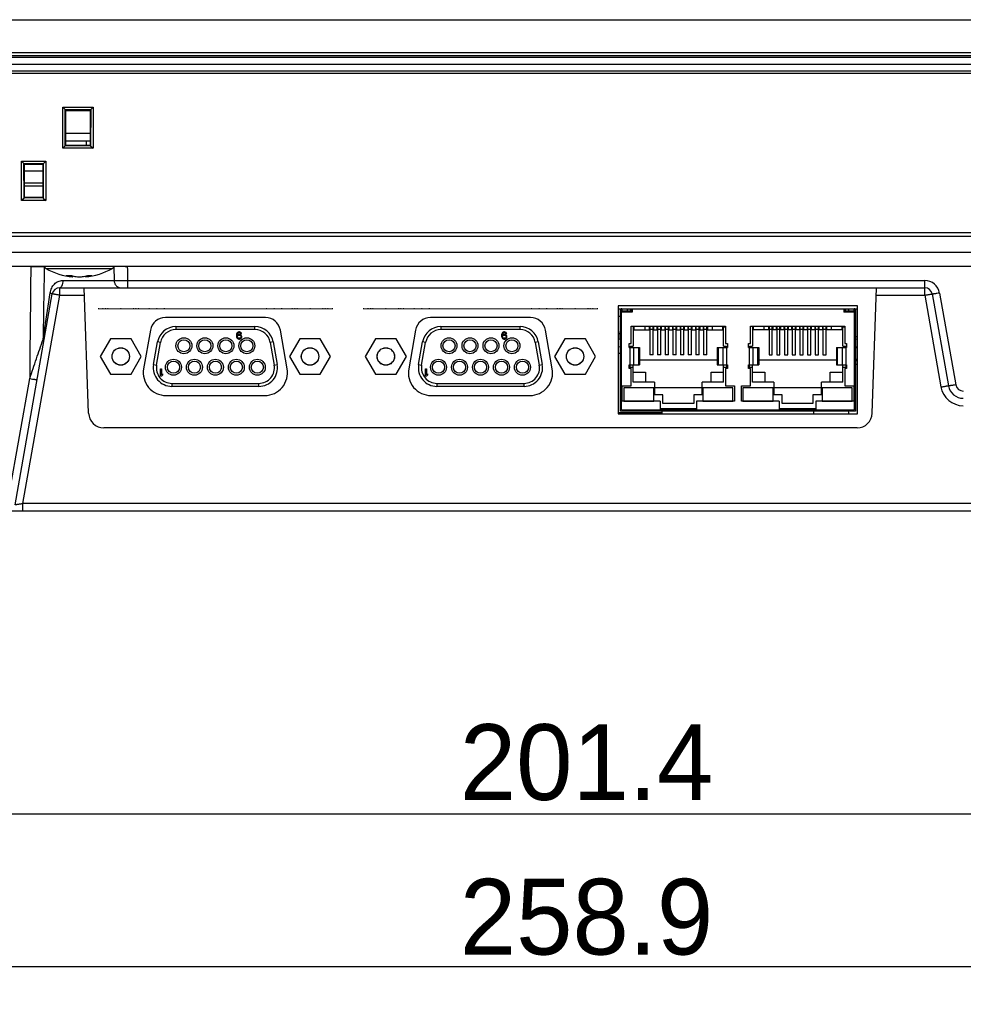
# Model space of a CAD drawing. Header units: millimetres. Extents: x 0 to 1189, y 0 to 841.
# Tile 2 of 29: x 321 to 445, y 140 to 270. Entities that reach past the tile are written whole.
import ezdxf

# ---------------------------------------------------------------- set-up
doc = ezdxf.new("R2010")
doc.units = ezdxf.units.MM
doc.header["$LTSCALE"] = 65.395
doc.header["$PDMODE"] = 3
doc.header["$PDSIZE"] = 0.01
doc.layers.get('0').update_dxf_attribs({"linetype": 'CONTINUOUS'})
doc.layers.get('Defpoints').update_dxf_attribs({"linetype": 'CONTINUOUS'})
doc.layers.add('11_COMPONENTS', color=7, linetype='CONTINUOUS')
doc.styles.get("Standard").update_dxf_attribs({"font": 'gothic.ttf'})
doc.styles.add('TEXTSTYLE_5', font='triumb.ttf')
doc.dimstyles.new('WALL', dxfattribs={"dimtxt": 10, "dimasz": 8, "dimexe": 5, "dimexo": 5, "dimgap": 1.5, "dimtad": 1, "dimtoh": 1, "dimdsep": 46, "dimtxsty": 'STANDARD', "dimcen": 0, "dimadec": 0, "dimazin": 0, "dimtp": 0.001, "dimtm": 0.001, "dimtfac": 1, "dimtofl": 0, "dimtmove": 0, "dimatfit": 3, "dimfxl": 1, "dimtolj": 1, "dimarcsym": 0})

# ---------------------------------------------------------------- blocks, each defined once
blk = doc.blocks.new('*D16')
at = {"color": 0, "lineweight": -2}
for p, q in [((266.08, 257.87), (266.08, 139.93)), ((525.01, 257.87), (525.01, 139.93)), ((274.08, 144.93), (517.01, 144.93))]:
    blk.add_line(p, q, dxfattribs=at)
at = {"color": 0}
for points in [[(274.08, 146.26), (274.08, 143.6), (266.08, 144.93)], [(517.01, 146.26), (517.01, 143.6), (525.01, 144.93)]]:
    blk.add_solid(points, dxfattribs=at)
at = {"layer": 'Defpoints', "color": 0}
for p in [(266.08, 262.87), (525.01, 262.87), (525.01, 144.93)]:
    blk.add_point(p, dxfattribs=at)
at = {"color": 0, "insert": (395.55, 151.43), "char_height": 10, "attachment_point": 5, "style": 'TEXTSTYLE_5'}
blk.add_mtext('\\A1;258.9', dxfattribs=at)
blk = doc.blocks.new('*D17')
at = {"color": 0, "lineweight": -2}
for p, q in [((294.85, 232.37), (294.85, 160.1)), ((496.25, 232.37), (496.25, 160.1)), ((302.85, 165.1), (488.25, 165.1))]:
    blk.add_line(p, q, dxfattribs=at)
at = {"color": 0}
for points in [[(302.85, 166.43), (302.85, 163.76), (294.85, 165.1)], [(488.25, 166.43), (488.25, 163.76), (496.25, 165.1)]]:
    blk.add_solid(points, dxfattribs=at)
at = {"layer": 'Defpoints', "color": 0}
for p in [(294.85, 237.37), (496.25, 237.37), (496.25, 165.1)]:
    blk.add_point(p, dxfattribs=at)
at = {"color": 0, "insert": (395.55, 171.85), "char_height": 10, "attachment_point": 5}
blk.add_mtext('\\A1;201.4', dxfattribs=at)

msp = doc.modelspace()

# ---------------------------------------------------------------- linework, layer by layer
at = {"layer": '11_COMPONENTS', "color": 7, "linetype": 'Continuous'}
for p, q in [((261.892, 269.966), (530.199, 269.966)), ((259.568, 265.623), (532.524, 265.623)), ((533.838, 264.966), (258.253, 264.966)), ((532.539, 265.173), (259.552, 265.173)), ((530.946, 264.066), (260.146, 264.066)), ((529.665, 263.166), (261.426, 263.166)), ((529.146, 262.866), (261.946, 262.866)), ((326.393, 252.99), (326.383, 258.41)), ((326.383, 258.41), (330.408, 258.41)), ((326.693, 258.095), (326.383, 258.41)), ((326.693, 258.095), (330.098, 258.095)), ((326.693, 258.095), (326.711, 258.094)), ((326.719, 253.311), (326.711, 258.094)), ((326.796, 257.966), (326.711, 258.094)), ((326.796, 253.366), (326.796, 257.966)), ((326.796, 257.966), (329.996, 257.966)), ((329.996, 257.966), (330.081, 258.094)), ((329.996, 257.966), (329.996, 253.366)), ((330.081, 258.094), (330.072, 253.311)), ((330.081, 258.094), (330.098, 258.095)), ((330.098, 258.095), (330.408, 258.41)), ((330.408, 258.41), (330.398, 252.99)), ((326.796, 254.966), (329.996, 254.966)), ((326.796, 253.966), (329.996, 253.966)), ((329.546, 253.366), (329.546, 253.966)), ((326.719, 253.311), (326.393, 252.99)), ((330.398, 252.99), (326.393, 252.99)), ((326.719, 253.311), (326.72, 253.329)), ((326.796, 253.366), (326.72, 253.329)), ((330.071, 253.329), (326.72, 253.329)), ((329.996, 253.366), (326.796, 253.366)), ((329.996, 253.366), (330.071, 253.329)), ((330.071, 253.329), (330.072, 253.311)), ((330.072, 253.311), (330.398, 252.99)), ((320.955, 246.096), (320.946, 251.291)), ((320.946, 251.291), (324.145, 251.291)), ((321.256, 250.975), (320.946, 251.291)), ((321.256, 250.975), (323.835, 250.975)), ((321.256, 250.975), (321.274, 250.974)), ((321.282, 246.417), (321.274, 250.974)), ((321.346, 250.866), (321.274, 250.974)), ((323.746, 250.866), (323.818, 250.974)), ((323.818, 250.974), (323.809, 246.417)), ((323.818, 250.974), (323.835, 250.975)), ((323.835, 250.975), (324.145, 251.291)), ((324.145, 251.291), (324.136, 246.096)), ((321.346, 246.466), (321.346, 250.866)), ((321.346, 250.866), (323.746, 250.866)), ((323.746, 249.966), (321.346, 249.966)), ((323.746, 250.866), (323.746, 246.466)), ((323.746, 248.366), (321.346, 248.366)), ((323.746, 247.966), (321.346, 247.966)), ((321.282, 246.417), (320.955, 246.096)), ((324.136, 246.096), (320.955, 246.096)), ((321.346, 246.466), (321.282, 246.435)), ((321.282, 246.417), (321.282, 246.435)), ((323.809, 246.435), (321.282, 246.435)), ((323.746, 246.466), (321.346, 246.466)), ((323.746, 246.466), (323.809, 246.435)), ((323.809, 246.435), (323.809, 246.417)), ((323.809, 246.417), (324.136, 246.096)), ((266.817, 241.866), (524.274, 241.866)), ((266.835, 241.366), (524.256, 241.366)), ((518.185, 239.227), (272.906, 239.227)), ((520.282, 237.367), (270.907, 237.366)), ((324.151, 237.112), (332.94, 237.112)), ((333.141, 237.323), (333.172, 235.532)), ((326.395, 235.532), (333.172, 235.532)), ((327.701, 236.009), (327.711, 236.124)), ((329.39, 236.009), (329.38, 236.124)), ((334.937, 235.514), (440.206, 235.514)), ((334.937, 235.514), (334.937, 234.566)), ((440.206, 233.584), (440.206, 235.514)), ((325.985, 233.584), (325.985, 234.566)), ((325.985, 234.566), (440.206, 234.566)), ((329.811, 217.997), (329.233, 234.566)), ((433.28, 217.997), (433.858, 234.566)), ((320.09, 205.893), (325, 233.74)), ((321.129, 206.049), (325.985, 233.584)), ((325.985, 233.584), (329.267, 233.584)), ((433.824, 233.584), (440.206, 233.584)), ((440.206, 233.584), (442.344, 221.463)), ((441.191, 233.74), (443.328, 221.619)), ((442.176, 233.861), (444.313, 221.74)), ((331.146, 231.766), (331.046, 231.766)), ((331.146, 231.766), (331.046, 231.766)), ((331.146, 231.766), (331.046, 231.766)), ((331.743, 231.766), (331.643, 231.766)), ((331.743, 231.766), (331.643, 231.766)), ((331.743, 231.766), (331.643, 231.766)), ((331.743, 231.766), (331.643, 231.766)), ((331.743, 231.766), (331.643, 231.766)), ((331.743, 231.766), (331.643, 231.766)), ((332.096, 231.766), (331.996, 231.766)), ((332.096, 231.766), (331.996, 231.766)), ((332.096, 231.766), (331.996, 231.766)), ((332.096, 231.766), (331.996, 231.766)), ((332.096, 231.766), (331.996, 231.766)), ((332.096, 231.766), (331.996, 231.766)), ((332.096, 231.766), (331.996, 231.766)), ((332.096, 231.766), (331.996, 231.766)), ((332.096, 231.766), (331.996, 231.766)), ((332.096, 231.766), (331.996, 231.766)), ((332.096, 231.766), (331.996, 231.766)), ((332.096, 231.766), (331.996, 231.766)), ((332.096, 231.766), (331.996, 231.766)), ((332.096, 231.766), (331.996, 231.766)), ((332.396, 231.766), (332.296, 231.766)), ((332.396, 231.766), (332.296, 231.766)), ((332.396, 231.766), (332.296, 231.766)), ((332.396, 231.766), (332.296, 231.766)), ((334.096, 231.766), (333.996, 231.766)), ((334.096, 231.766), (333.996, 231.766)), ((334.096, 231.766), (333.996, 231.766)), ((334.096, 231.766), (333.996, 231.766)), ((334.096, 231.766), (333.996, 231.766)), ((334.096, 231.766), (333.996, 231.766)), ((334.096, 231.766), (333.996, 231.766)), ((334.096, 231.766), (333.996, 231.766)), ((334.096, 231.766), (333.996, 231.766)), ((334.096, 231.766), (333.996, 231.766)), ((334.096, 231.766), (333.996, 231.766)), ((334.096, 231.766), (333.996, 231.766)), ((335.796, 231.766), (335.696, 231.766)), ((335.796, 231.766), (335.696, 231.766)), ((335.796, 231.766), (335.696, 231.766)), ((335.796, 231.766), (335.696, 231.766)), ((336.096, 231.766), (335.996, 231.766)), ((336.096, 231.766), (335.996, 231.766)), ((336.096, 231.766), (335.996, 231.766)), ((336.096, 231.766), (335.996, 231.766)), ((336.096, 231.766), (335.996, 231.766)), ((336.096, 231.766), (335.996, 231.766)), ((336.096, 231.766), (335.996, 231.766)), ((336.096, 231.766), (335.996, 231.766)), ((336.096, 231.766), (335.996, 231.766)), ((336.096, 231.766), (335.996, 231.766)), ((336.096, 231.766), (335.996, 231.766)), ((336.096, 231.766), (335.996, 231.766)), ((336.096, 231.766), (335.996, 231.766)), ((336.096, 231.766), (335.996, 231.766)), ((336.448, 231.766), (336.348, 231.766)), ((336.448, 231.766), (336.348, 231.766)), ((336.448, 231.766), (336.348, 231.766)), ((336.448, 231.766), (336.348, 231.766)), ((336.448, 231.766), (336.348, 231.766)), ((336.448, 231.766), (336.348, 231.766)), ((337.849, 231.766), (337.749, 231.766)), ((337.849, 231.766), (337.749, 231.766)), ((338.849, 231.766), (338.749, 231.766)), ((338.849, 231.766), (338.749, 231.766)), ((338.849, 231.766), (338.749, 231.766)), ((338.849, 231.766), (338.749, 231.766)), ((338.849, 231.766), (338.749, 231.766)), ((338.849, 231.766), (338.749, 231.766)), ((338.849, 231.766), (338.749, 231.766)), ((338.849, 231.766), (338.749, 231.766)), ((339.849, 231.766), (339.749, 231.766)), ((339.849, 231.766), (339.749, 231.766)), ((339.849, 231.766), (339.749, 231.766)), ((339.849, 231.766), (339.749, 231.766)), ((353.342, 231.766), (353.242, 231.766)), ((353.342, 231.766), (353.242, 231.766)), ((353.342, 231.766), (353.242, 231.766)), ((353.342, 231.766), (353.242, 231.766)), ((354.342, 231.766), (354.242, 231.766)), ((354.342, 231.766), (354.242, 231.766)), ((354.342, 231.766), (354.242, 231.766)), ((354.342, 231.766), (354.242, 231.766)), ((354.342, 231.766), (354.242, 231.766)), ((354.342, 231.766), (354.242, 231.766)), ((354.342, 231.766), (354.242, 231.766)), ((354.342, 231.766), (354.242, 231.766)), ((355.342, 231.766), (355.242, 231.766)), ((355.342, 231.766), (355.242, 231.766)), ((356.743, 231.766), (356.643, 231.766)), ((356.743, 231.766), (356.643, 231.766)), ((356.743, 231.766), (356.643, 231.766)), ((356.743, 231.766), (356.643, 231.766)), ((357.096, 231.766), (356.996, 231.766)), ((357.096, 231.766), (356.996, 231.766)), ((357.096, 231.766), (356.996, 231.766)), ((357.096, 231.766), (356.996, 231.766)), ((357.096, 231.766), (356.996, 231.766)), ((357.096, 231.766), (356.996, 231.766)), ((357.096, 231.766), (356.996, 231.766)), ((357.096, 231.766), (356.996, 231.766)), ((357.396, 231.766), (357.296, 231.766)), ((357.396, 231.766), (357.296, 231.766)), ((359.096, 231.766), (358.996, 231.766)), ((359.096, 231.766), (358.996, 231.766)), ((359.096, 231.766), (358.996, 231.766)), ((359.096, 231.766), (358.996, 231.766)), ((359.096, 231.766), (358.996, 231.766)), ((359.096, 231.766), (358.996, 231.766)), ((360.796, 231.766), (360.696, 231.766)), ((360.796, 231.766), (360.696, 231.766)), ((361.096, 231.766), (360.996, 231.766)), ((361.096, 231.766), (360.996, 231.766)), ((361.096, 231.766), (360.996, 231.766)), ((361.096, 231.766), (360.996, 231.766)), ((361.096, 231.766), (360.996, 231.766)), ((361.096, 231.766), (360.996, 231.766)), ((361.096, 231.766), (360.996, 231.766)), ((361.096, 231.766), (360.996, 231.766)), ((361.448, 231.766), (361.348, 231.766)), ((361.448, 231.766), (361.348, 231.766)), ((361.448, 231.766), (361.348, 231.766)), ((361.448, 231.766), (361.348, 231.766)), ((361.448, 231.766), (361.348, 231.766)), ((361.448, 231.766), (361.348, 231.766)), ((362.046, 231.766), (361.946, 231.766)), ((362.046, 231.766), (361.946, 231.766)), ((362.046, 231.766), (361.946, 231.766)), ((362.046, 231.766), (361.946, 231.766)), ((366.146, 231.766), (366.046, 231.766)), ((366.146, 231.766), (366.046, 231.766)), ((366.146, 231.766), (366.046, 231.766)), ((366.743, 231.766), (366.643, 231.766)), ((366.743, 231.766), (366.643, 231.766)), ((366.743, 231.766), (366.643, 231.766)), ((366.743, 231.766), (366.643, 231.766)), ((366.743, 231.766), (366.643, 231.766)), ((366.743, 231.766), (366.643, 231.766)), ((367.096, 231.766), (366.996, 231.766)), ((367.096, 231.766), (366.996, 231.766)), ((367.096, 231.766), (366.996, 231.766)), ((367.096, 231.766), (366.996, 231.766)), ((367.096, 231.766), (366.996, 231.766)), ((367.096, 231.766), (366.996, 231.766)), ((367.096, 231.766), (366.996, 231.766)), ((367.096, 231.766), (366.996, 231.766)), ((367.096, 231.766), (366.996, 231.766)), ((367.096, 231.766), (366.996, 231.766)), ((367.096, 231.766), (366.996, 231.766)), ((367.096, 231.766), (366.996, 231.766)), ((367.096, 231.766), (366.996, 231.766)), ((367.096, 231.766), (366.996, 231.766)), ((367.396, 231.766), (367.296, 231.766)), ((367.396, 231.766), (367.296, 231.766)), ((367.396, 231.766), (367.296, 231.766)), ((367.396, 231.766), (367.296, 231.766)), ((369.096, 231.766), (368.996, 231.766)), ((369.096, 231.766), (368.996, 231.766)), ((369.096, 231.766), (368.996, 231.766)), ((369.096, 231.766), (368.996, 231.766)), ((369.096, 231.766), (368.996, 231.766)), ((369.096, 231.766), (368.996, 231.766)), ((369.096, 231.766), (368.996, 231.766)), ((369.096, 231.766), (368.996, 231.766)), ((369.096, 231.766), (368.996, 231.766)), ((369.096, 231.766), (368.996, 231.766)), ((369.096, 231.766), (368.996, 231.766)), ((369.096, 231.766), (368.996, 231.766)), ((370.796, 231.766), (370.696, 231.766)), ((370.796, 231.766), (370.696, 231.766)), ((370.796, 231.766), (370.696, 231.766)), ((370.796, 231.766), (370.696, 231.766)), ((371.096, 231.766), (370.996, 231.766)), ((371.096, 231.766), (370.996, 231.766)), ((371.096, 231.766), (370.996, 231.766)), ((371.096, 231.766), (370.996, 231.766)), ((371.096, 231.766), (370.996, 231.766)), ((371.096, 231.766), (370.996, 231.766)), ((371.096, 231.766), (370.996, 231.766)), ((371.096, 231.766), (370.996, 231.766)), ((371.096, 231.766), (370.996, 231.766)), ((371.096, 231.766), (370.996, 231.766)), ((371.096, 231.766), (370.996, 231.766)), ((371.096, 231.766), (370.996, 231.766)), ((371.096, 231.766), (370.996, 231.766)), ((371.096, 231.766), (370.996, 231.766)), ((371.448, 231.766), (371.348, 231.766)), ((371.448, 231.766), (371.348, 231.766)), ((371.448, 231.766), (371.348, 231.766)), ((371.448, 231.766), (371.348, 231.766)), ((371.448, 231.766), (371.348, 231.766)), ((371.448, 231.766), (371.348, 231.766)), ((372.849, 231.766), (372.749, 231.766)), ((372.849, 231.766), (372.749, 231.766)), ((373.849, 231.766), (373.749, 231.766)), ((373.849, 231.766), (373.749, 231.766)), ((373.849, 231.766), (373.749, 231.766)), ((373.849, 231.766), (373.749, 231.766)), ((373.849, 231.766), (373.749, 231.766)), ((373.849, 231.766), (373.749, 231.766)), ((373.849, 231.766), (373.749, 231.766)), ((373.849, 231.766), (373.749, 231.766)), ((374.849, 231.766), (374.749, 231.766)), ((374.849, 231.766), (374.749, 231.766)), ((374.849, 231.766), (374.749, 231.766)), ((374.849, 231.766), (374.749, 231.766)), ((388.342, 231.766), (388.242, 231.766)), ((388.342, 231.766), (388.242, 231.766)), ((388.342, 231.766), (388.242, 231.766)), ((388.342, 231.766), (388.242, 231.766)), ((389.342, 231.766), (389.242, 231.766)), ((389.342, 231.766), (389.242, 231.766)), ((389.342, 231.766), (389.242, 231.766)), ((389.342, 231.766), (389.242, 231.766)), ((389.342, 231.766), (389.242, 231.766)), ((389.342, 231.766), (389.242, 231.766)), ((389.342, 231.766), (389.242, 231.766)), ((389.342, 231.766), (389.242, 231.766)), ((390.342, 231.766), (390.242, 231.766)), ((390.342, 231.766), (390.242, 231.766)), ((391.743, 231.766), (391.643, 231.766)), ((391.743, 231.766), (391.643, 231.766)), ((391.743, 231.766), (391.643, 231.766)), ((391.743, 231.766), (391.643, 231.766)), ((392.096, 231.766), (391.996, 231.766)), ((392.096, 231.766), (391.996, 231.766)), ((392.096, 231.766), (391.996, 231.766)), ((392.096, 231.766), (391.996, 231.766)), ((392.096, 231.766), (391.996, 231.766)), ((392.096, 231.766), (391.996, 231.766)), ((392.096, 231.766), (391.996, 231.766)), ((392.096, 231.766), (391.996, 231.766)), ((392.396, 231.766), (392.296, 231.766)), ((392.396, 231.766), (392.296, 231.766)), ((394.096, 231.766), (393.996, 231.766)), ((394.096, 231.766), (393.996, 231.766)), ((394.096, 231.766), (393.996, 231.766)), ((394.096, 231.766), (393.996, 231.766)), ((394.096, 231.766), (393.996, 231.766)), ((394.096, 231.766), (393.996, 231.766)), ((395.796, 231.766), (395.696, 231.766)), ((395.796, 231.766), (395.696, 231.766)), ((396.096, 231.766), (395.996, 231.766)), ((396.096, 231.766), (395.996, 231.766)), ((396.096, 231.766), (395.996, 231.766)), ((396.096, 231.766), (395.996, 231.766)), ((396.096, 231.766), (395.996, 231.766)), ((396.096, 231.766), (395.996, 231.766)), ((396.096, 231.766), (395.996, 231.766)), ((396.096, 231.766), (395.996, 231.766)), ((396.448, 231.766), (396.348, 231.766)), ((396.448, 231.766), (396.348, 231.766)), ((396.448, 231.766), (396.348, 231.766)), ((396.448, 231.766), (396.348, 231.766)), ((396.448, 231.766), (396.348, 231.766)), ((396.448, 231.766), (396.348, 231.766)), ((397.046, 231.766), (396.946, 231.766)), ((397.046, 231.766), (396.946, 231.766)), ((397.046, 231.766), (396.946, 231.766)), ((397.046, 231.766), (396.946, 231.766)), ((431.346, 232.166), (399.746, 232.166)), ((399.746, 232.166), (399.746, 217.916)), ((400.046, 231.766), (431.046, 231.766)), ((400.046, 218.266), (400.046, 231.766)), ((400.211, 231.766), (400.111, 231.766)), ((400.146, 218.431), (400.146, 231.766)), ((400.22, 231.766), (400.22, 231.454)), ((400.953, 231.454), (400.953, 231.766)), ((401.334, 231.645), (401.334, 231.454)), ((401.452, 231.766), (401.452, 231.454)), ((401.576, 231.766), (401.576, 231.335)), ((429.516, 231.766), (429.516, 231.335)), ((429.639, 231.454), (429.639, 231.766)), ((429.757, 231.454), (429.757, 231.645)), ((430.138, 231.766), (430.138, 231.454)), ((430.871, 231.454), (430.871, 231.766)), ((430.981, 231.766), (430.881, 231.766)), ((430.946, 218.431), (430.946, 231.766)), ((431.046, 231.766), (431.046, 218.266)), ((431.346, 217.916), (431.346, 232.166)), ((353.151, 230.636), (339.94, 230.636)), ((388.151, 230.636), (374.94, 230.636)), ((400.146, 230.766), (399.746, 230.766)), ((401.576, 231.454), (400.146, 231.454)), ((401.576, 231.335), (400.146, 231.335)), ((430.946, 231.454), (429.516, 231.454)), ((430.946, 231.335), (429.516, 231.335)), ((337.97, 228.984), (337.066, 223.857)), ((341.325, 229.436), (351.767, 229.436)), ((341.325, 229.436), (341.325, 229.036)), ((351.767, 229.036), (341.325, 229.036)), ((351.767, 229.036), (351.767, 229.436)), ((356.025, 223.857), (355.121, 228.984)), ((372.97, 228.984), (372.066, 223.857)), ((376.325, 229.436), (386.767, 229.436)), ((376.325, 229.436), (376.325, 229.036)), ((386.767, 229.036), (376.325, 229.036)), ((386.767, 229.036), (386.767, 229.436)), ((391.025, 223.857), (390.121, 228.984)), ((401.449, 229.48), (413.895, 229.48)), ((401.449, 227.194), (401.449, 229.48)), ((401.715, 229.48), (401.715, 226.831)), ((401.83, 228.99), (401.83, 229.48)), ((401.83, 228.99), (403.836, 228.99)), ((403.227, 229.48), (403.227, 228.99)), ((403.836, 229.48), (403.836, 228.99)), ((403.9, 229.193), (403.836, 229.193)), ((403.9, 229.48), (403.9, 225.701)), ((404.331, 229.03), (403.9, 229.03)), ((404.331, 225.701), (404.331, 229.48)), ((404.395, 229.193), (404.331, 229.193)), ((404.395, 229.48), (404.395, 228.99)), ((404.395, 228.99), (404.852, 228.99)), ((404.852, 229.48), (404.852, 228.99)), ((404.916, 229.193), (404.852, 229.193)), ((404.916, 229.48), (404.916, 225.701)), ((405.347, 229.03), (404.916, 229.03)), ((405.347, 225.701), (405.347, 229.48)), ((405.411, 229.193), (405.347, 229.193)), ((405.411, 229.48), (405.411, 228.99)), ((405.411, 228.99), (405.868, 228.99)), ((405.868, 229.48), (405.868, 228.99)), ((405.932, 229.193), (405.868, 229.193)), ((405.932, 229.48), (405.932, 225.701)), ((406.363, 229.03), (405.932, 229.03)), ((406.363, 225.701), (406.363, 229.48)), ((406.427, 229.193), (406.363, 229.193)), ((406.427, 229.48), (406.427, 228.99)), ((406.427, 228.99), (406.884, 228.99)), ((406.884, 229.48), (406.884, 228.99)), ((406.948, 229.193), (406.884, 229.193)), ((406.948, 229.48), (406.948, 225.701)), ((407.379, 229.03), (406.948, 229.03)), ((407.379, 225.701), (407.379, 229.48)), ((407.443, 229.193), (407.379, 229.193)), ((407.443, 229.48), (407.443, 228.99)), ((407.443, 228.99), (407.9, 228.99)), ((407.9, 229.48), (407.9, 228.99)), ((407.964, 229.193), (407.9, 229.193)), ((407.964, 229.48), (407.964, 225.701)), ((408.395, 229.03), (407.964, 229.03)), ((408.395, 225.701), (408.395, 229.48)), ((408.459, 229.193), (408.395, 229.193)), ((408.459, 229.48), (408.459, 228.99)), ((408.459, 228.99), (408.916, 228.99)), ((408.916, 229.48), (408.916, 228.99)), ((408.98, 229.193), (408.916, 229.193)), ((408.98, 229.48), (408.98, 225.701)), ((409.411, 229.03), (408.98, 229.03)), ((409.411, 225.701), (409.411, 229.48)), ((409.475, 229.193), (409.411, 229.193)), ((409.475, 229.48), (409.475, 228.99)), ((409.475, 228.99), (409.932, 228.99)), ((409.932, 229.48), (409.932, 228.99)), ((409.996, 229.193), (409.932, 229.193)), ((409.996, 229.48), (409.996, 225.701)), ((410.427, 229.03), (409.996, 229.03)), ((410.427, 225.701), (410.427, 229.48)), ((410.491, 229.193), (410.427, 229.193)), ((410.491, 229.48), (410.491, 228.99)), ((410.491, 228.99), (410.948, 228.99)), ((410.948, 229.48), (410.948, 228.99)), ((411.012, 229.193), (410.948, 229.193)), ((411.012, 229.48), (411.012, 225.701)), ((411.443, 229.03), (411.012, 229.03)), ((411.443, 225.701), (411.443, 229.48)), ((411.507, 229.193), (411.443, 229.193)), ((411.507, 229.48), (411.507, 228.99)), ((411.507, 228.99), (413.514, 228.99)), ((412.117, 229.48), (412.117, 228.99)), ((413.895, 229.422), (413.514, 229.422)), ((413.514, 229.422), (413.514, 228.99)), ((413.628, 226.831), (413.628, 229.422)), ((413.895, 229.371), (413.628, 229.371)), ((413.895, 229.48), (413.895, 227.194)), ((417.197, 229.48), (429.643, 229.48)), ((417.197, 227.194), (417.197, 229.48)), ((417.463, 229.48), (417.463, 226.831)), ((417.578, 228.99), (417.578, 229.48)), ((419.584, 228.99), (417.578, 228.99)), ((418.975, 229.48), (418.975, 228.99)), ((419.584, 229.48), (419.584, 228.99)), ((419.648, 229.193), (419.584, 229.193)), ((419.648, 229.48), (419.648, 225.701)), ((420.079, 229.03), (419.648, 229.03)), ((420.079, 225.701), (420.079, 229.48)), ((420.143, 229.193), (420.079, 229.193)), ((420.143, 229.48), (420.143, 228.99)), ((420.6, 228.99), (420.143, 228.99)), ((420.6, 229.48), (420.6, 228.99)), ((420.664, 229.193), (420.6, 229.193)), ((420.664, 229.48), (420.664, 225.701)), ((421.095, 229.03), (420.664, 229.03)), ((421.095, 225.701), (421.095, 229.48)), ((421.159, 229.193), (421.095, 229.193)), ((421.159, 229.48), (421.159, 228.99)), ((421.616, 228.99), (421.159, 228.99)), ((421.616, 229.48), (421.616, 228.99)), ((421.68, 229.193), (421.616, 229.193)), ((421.68, 229.48), (421.68, 225.701)), ((422.111, 229.03), (421.68, 229.03)), ((422.111, 225.701), (422.111, 229.48)), ((422.175, 229.193), (422.111, 229.193)), ((422.175, 229.48), (422.175, 228.99)), ((422.632, 228.99), (422.175, 228.99)), ((422.632, 229.48), (422.632, 228.99)), ((422.696, 229.193), (422.632, 229.193)), ((422.696, 229.48), (422.696, 225.701)), ((423.127, 229.03), (422.696, 229.03)), ((423.127, 225.701), (423.127, 229.48)), ((423.191, 229.193), (423.127, 229.193)), ((423.191, 229.48), (423.191, 228.99)), ((423.648, 228.99), (423.191, 228.99)), ((423.648, 229.48), (423.648, 228.99)), ((423.712, 229.193), (423.648, 229.193)), ((423.712, 229.48), (423.712, 225.701)), ((424.143, 229.03), (423.712, 229.03)), ((424.143, 225.701), (424.143, 229.48)), ((424.207, 229.193), (424.143, 229.193)), ((424.207, 229.48), (424.207, 228.99)), ((424.664, 228.99), (424.207, 228.99)), ((424.664, 229.48), (424.664, 228.99)), ((424.728, 229.193), (424.664, 229.193)), ((424.728, 229.48), (424.728, 225.701)), ((425.159, 229.03), (424.728, 229.03)), ((425.159, 225.701), (425.159, 229.48)), ((425.223, 229.193), (425.159, 229.193)), ((425.223, 229.48), (425.223, 228.99)), ((425.68, 228.99), (425.223, 228.99)), ((425.68, 229.48), (425.68, 228.99)), ((425.744, 229.193), (425.68, 229.193)), ((425.744, 229.48), (425.744, 225.701)), ((426.175, 229.03), (425.744, 229.03)), ((426.175, 225.701), (426.175, 229.48)), ((426.239, 229.193), (426.175, 229.193)), ((426.239, 229.48), (426.239, 228.99)), ((426.696, 228.99), (426.239, 228.99)), ((426.696, 229.48), (426.696, 228.99)), ((426.76, 229.193), (426.696, 229.193)), ((426.76, 229.48), (426.76, 225.701)), ((427.191, 229.03), (426.76, 229.03)), ((427.191, 225.701), (427.191, 229.48)), ((427.255, 229.193), (427.191, 229.193)), ((427.255, 229.48), (427.255, 228.99)), ((429.262, 228.99), (427.255, 228.99)), ((427.865, 229.48), (427.865, 228.99)), ((429.643, 229.422), (429.262, 229.422)), ((429.262, 229.422), (429.262, 228.99)), ((429.376, 226.831), (429.376, 229.422)), ((429.643, 229.371), (429.376, 229.371)), ((429.643, 229.48), (429.643, 227.194)), ((332.697, 227.831), (331.343, 225.486)), ((335.404, 227.831), (332.697, 227.831)), ((336.758, 225.486), (335.404, 227.831)), ((349.353, 228.474), (349.333, 228.332)), ((349.333, 228.332), (349.333, 228.191)), ((349.333, 228.191), (349.353, 228.049)), ((349.392, 228.575), (349.353, 228.474)), ((349.353, 228.049), (349.392, 227.948)), ((349.452, 228.656), (349.392, 228.575)), ((349.392, 227.948), (349.452, 227.867)), ((349.432, 228.332), (349.452, 228.453)), ((349.551, 228.373), (349.432, 228.292)), ((349.432, 228.292), (349.432, 228.332)), ((349.551, 228.716), (349.452, 228.656)), ((349.452, 228.453), (349.472, 228.514)), ((349.452, 228.11), (349.472, 228.17)), ((349.452, 228.069), (349.452, 228.11)), ((349.472, 228.009), (349.452, 228.069)), ((349.452, 227.867), (349.551, 227.807)), ((349.472, 228.514), (349.511, 228.575)), ((349.472, 228.17), (349.511, 228.231)), ((349.511, 227.948), (349.472, 228.009)), ((349.511, 228.575), (349.571, 228.615)), ((349.511, 228.231), (349.571, 228.272)), ((349.571, 227.908), (349.511, 227.948)), ((349.65, 228.736), (349.551, 228.716)), ((349.65, 228.393), (349.551, 228.373)), ((349.551, 227.807), (349.65, 227.786)), ((349.571, 228.615), (349.63, 228.635)), ((349.571, 228.272), (349.63, 228.292)), ((349.63, 227.888), (349.571, 227.908)), ((349.63, 228.635), (349.749, 228.635)), ((349.63, 228.292), (349.768, 228.292)), ((349.768, 227.888), (349.63, 227.888)), ((349.729, 228.736), (349.65, 228.736)), ((349.749, 228.393), (349.65, 228.393)), ((349.65, 227.786), (349.749, 227.786)), ((349.828, 228.716), (349.729, 228.736)), ((349.749, 228.635), (349.808, 228.615)), ((349.848, 228.373), (349.749, 228.393)), ((349.749, 227.786), (349.848, 227.807)), ((349.768, 228.292), (349.828, 228.272)), ((349.828, 227.908), (349.768, 227.888)), ((349.808, 228.615), (349.867, 228.575)), ((349.927, 228.656), (349.828, 228.716)), ((349.828, 228.272), (349.887, 228.231)), ((349.887, 227.948), (349.828, 227.908)), ((349.947, 228.312), (349.848, 228.373)), ((349.848, 227.807), (349.947, 227.867)), ((349.867, 228.575), (349.907, 228.514)), ((349.887, 228.231), (349.927, 228.17)), ((349.927, 228.009), (349.887, 227.948)), ((349.907, 228.514), (350.006, 228.514)), ((349.986, 228.575), (349.927, 228.656)), ((349.927, 228.17), (349.947, 228.11)), ((349.947, 228.069), (349.927, 228.009)), ((350.006, 228.231), (349.947, 228.312)), ((349.947, 228.11), (349.947, 228.069)), ((349.947, 227.867), (350.006, 227.948)), ((350.006, 228.514), (349.986, 228.575)), ((350.046, 228.13), (350.006, 228.231)), ((350.006, 227.948), (350.046, 228.049)), ((350.046, 228.049), (350.046, 228.13)), ((357.687, 227.831), (356.333, 225.486)), ((360.394, 227.831), (357.687, 227.831)), ((361.748, 225.486), (360.394, 227.831)), ((367.697, 227.831), (366.343, 225.486)), ((370.404, 227.831), (367.697, 227.831)), ((371.758, 225.486), (370.404, 227.831)), ((384.353, 228.474), (384.333, 228.332)), ((384.333, 228.332), (384.333, 228.191)), ((384.333, 228.191), (384.353, 228.049)), ((384.392, 228.575), (384.353, 228.474)), ((384.353, 228.049), (384.392, 227.948)), ((384.452, 228.656), (384.392, 228.575)), ((384.392, 227.948), (384.452, 227.867)), ((384.432, 228.332), (384.452, 228.453)), ((384.551, 228.373), (384.432, 228.292)), ((384.432, 228.292), (384.432, 228.332)), ((384.551, 228.716), (384.452, 228.656)), ((384.452, 228.453), (384.472, 228.514)), ((384.452, 228.11), (384.472, 228.17)), ((384.452, 228.069), (384.452, 228.11)), ((384.472, 228.009), (384.452, 228.069)), ((384.452, 227.867), (384.551, 227.807)), ((384.472, 228.514), (384.511, 228.575)), ((384.472, 228.17), (384.511, 228.231)), ((384.511, 227.948), (384.472, 228.009)), ((384.511, 228.575), (384.571, 228.615)), ((384.511, 228.231), (384.571, 228.272)), ((384.571, 227.908), (384.511, 227.948)), ((384.65, 228.736), (384.551, 228.716)), ((384.65, 228.393), (384.551, 228.373)), ((384.551, 227.807), (384.65, 227.786)), ((384.571, 228.615), (384.63, 228.635)), ((384.571, 228.272), (384.63, 228.292)), ((384.63, 227.888), (384.571, 227.908)), ((384.63, 228.635), (384.749, 228.635)), ((384.63, 228.292), (384.768, 228.292)), ((384.768, 227.888), (384.63, 227.888)), ((384.729, 228.736), (384.65, 228.736)), ((384.749, 228.393), (384.65, 228.393)), ((384.65, 227.786), (384.749, 227.786)), ((384.828, 228.716), (384.729, 228.736)), ((384.749, 228.635), (384.808, 228.615)), ((384.848, 228.373), (384.749, 228.393)), ((384.749, 227.786), (384.848, 227.807)), ((384.768, 228.292), (384.828, 228.272)), ((384.828, 227.908), (384.768, 227.888)), ((384.808, 228.615), (384.867, 228.575)), ((384.927, 228.656), (384.828, 228.716)), ((384.828, 228.272), (384.887, 228.231)), ((384.887, 227.948), (384.828, 227.908)), ((384.947, 228.312), (384.848, 228.373)), ((384.848, 227.807), (384.947, 227.867)), ((384.867, 228.575), (384.907, 228.514)), ((384.887, 228.231), (384.927, 228.17)), ((384.927, 228.009), (384.887, 227.948)), ((384.907, 228.514), (385.006, 228.514)), ((384.986, 228.575), (384.927, 228.656)), ((384.927, 228.17), (384.947, 228.11)), ((384.947, 228.069), (384.927, 228.009)), ((385.006, 228.231), (384.947, 228.312)), ((384.947, 228.11), (384.947, 228.069)), ((384.947, 227.867), (385.006, 227.948)), ((385.006, 228.514), (384.986, 228.575)), ((385.046, 228.13), (385.006, 228.231)), ((385.006, 227.948), (385.046, 228.049)), ((385.046, 228.049), (385.046, 228.13)), ((392.687, 227.831), (391.333, 225.486)), ((395.394, 227.831), (392.687, 227.831)), ((396.748, 225.486), (395.394, 227.831)), ((399.746, 228.766), (399.796, 228.766)), ((399.796, 227.766), (399.796, 228.766)), ((400.046, 228.466), (399.796, 228.466)), ((400.046, 228.766), (400.146, 228.766)), ((431.346, 228.066), (430.946, 228.066)), ((338.383, 224.412), (338.912, 227.412)), ((338.777, 224.342), (339.306, 227.342)), ((339.306, 227.342), (338.912, 227.412)), ((354.179, 227.412), (353.785, 227.342)), ((353.785, 227.342), (354.314, 224.342)), ((354.179, 227.412), (354.708, 224.412)), ((373.383, 224.412), (373.912, 227.412)), ((373.777, 224.342), (374.306, 227.342)), ((374.306, 227.342), (373.912, 227.412)), ((389.179, 227.412), (388.785, 227.342)), ((388.785, 227.342), (389.314, 224.342)), ((389.179, 227.412), (389.708, 224.412)), ((401.195, 227.194), (401.449, 227.194)), ((401.195, 226.686), (401.195, 227.194)), ((401.195, 226.686), (402.553, 226.686)), ((401.322, 226.831), (401.715, 226.831)), ((401.322, 226.686), (401.322, 226.831)), ((401.322, 224.4), (401.322, 226.686)), ((401.739, 226.686), (401.739, 224.4)), ((402.434, 224.4), (402.434, 226.686)), ((402.553, 226.686), (402.553, 224.4)), ((412.79, 226.686), (414.149, 226.686)), ((412.79, 226.686), (412.79, 224.4)), ((412.909, 226.686), (412.909, 224.4)), ((413.604, 224.4), (413.604, 226.686)), ((413.628, 226.831), (414.022, 226.831)), ((413.895, 227.194), (414.149, 227.194)), ((414.022, 226.831), (414.022, 226.686)), ((414.022, 226.686), (414.022, 224.4)), ((414.149, 227.194), (414.149, 226.686)), ((416.943, 227.194), (417.197, 227.194)), ((416.943, 226.686), (416.943, 227.194)), ((416.943, 226.686), (418.301, 226.686)), ((417.07, 226.831), (417.463, 226.831)), ((417.07, 226.686), (417.07, 226.831)), ((417.07, 224.4), (417.07, 226.686)), ((417.487, 226.686), (417.487, 224.4)), ((418.182, 224.4), (418.182, 226.686)), ((418.301, 226.686), (418.301, 224.4)), ((428.538, 226.686), (429.897, 226.686)), ((428.538, 226.686), (428.538, 224.4)), ((428.657, 226.686), (428.657, 224.4)), ((429.352, 224.4), (429.352, 226.686)), ((429.376, 226.831), (429.77, 226.831)), ((429.643, 227.194), (429.897, 227.194)), ((429.77, 226.831), (429.77, 226.686)), ((429.77, 226.686), (429.77, 224.4)), ((429.897, 227.194), (429.897, 226.686)), ((430.946, 226.666), (431.346, 226.666)), ((331.343, 225.486), (332.697, 223.141)), ((335.404, 223.141), (336.758, 225.486)), ((356.333, 225.486), (357.687, 223.141)), ((360.394, 223.141), (361.748, 225.486)), ((366.343, 225.486), (367.697, 223.141)), ((370.404, 223.141), (371.758, 225.486)), ((391.333, 225.486), (392.687, 223.141)), ((395.394, 223.141), (396.748, 225.486)), ((400.146, 225.866), (399.746, 225.866)), ((402.553, 225.053), (412.79, 225.053)), ((404.331, 225.701), (403.9, 225.701)), ((405.347, 225.701), (404.916, 225.701)), ((406.363, 225.701), (405.932, 225.701)), ((407.379, 225.701), (406.948, 225.701)), ((408.395, 225.701), (407.964, 225.701)), ((409.411, 225.701), (408.98, 225.701)), ((410.427, 225.701), (409.996, 225.701)), ((411.443, 225.701), (411.012, 225.701)), ((418.301, 225.053), (428.538, 225.053)), ((419.648, 225.701), (420.079, 225.701)), ((420.664, 225.701), (421.095, 225.701)), ((421.68, 225.701), (422.111, 225.701)), ((422.696, 225.701), (423.127, 225.701)), ((423.712, 225.701), (424.143, 225.701)), ((424.728, 225.701), (425.159, 225.701)), ((425.744, 225.701), (426.175, 225.701)), ((426.76, 225.701), (427.191, 225.701)), ((431.346, 225.084), (430.946, 225.084)), ((338.383, 224.412), (338.777, 224.342)), ((339.308, 223.836), (339.427, 223.836)), ((339.308, 222.886), (339.308, 223.836)), ((339.427, 223.836), (339.427, 223.048)), ((354.314, 224.342), (354.708, 224.412)), ((373.383, 224.412), (373.777, 224.342)), ((374.308, 223.836), (374.427, 223.836)), ((374.308, 222.886), (374.308, 223.836)), ((374.427, 223.836), (374.427, 223.048)), ((389.314, 224.342), (389.708, 224.412)), ((401.195, 224.4), (402.553, 224.4)), ((401.195, 223.892), (401.195, 224.4)), ((401.449, 223.892), (401.195, 223.892)), ((401.322, 224.037), (401.322, 224.4)), ((401.715, 224.037), (401.322, 224.037)), ((401.449, 221.606), (401.449, 223.892)), ((401.715, 222.107), (401.715, 224.4)), ((412.79, 224.4), (414.149, 224.4)), ((413.628, 222.107), (413.628, 224.4)), ((414.022, 224.037), (413.628, 224.037)), ((414.149, 223.892), (413.895, 223.892)), ((413.895, 223.892), (413.895, 221.606)), ((414.022, 224.4), (414.022, 224.037)), ((414.149, 224.4), (414.149, 223.892)), ((416.943, 224.4), (418.301, 224.4)), ((416.943, 223.892), (416.943, 224.4)), ((417.197, 223.892), (416.943, 223.892)), ((417.07, 224.037), (417.07, 224.4)), ((417.463, 224.037), (417.07, 224.037)), ((417.197, 221.606), (417.197, 223.892)), ((417.463, 222.107), (417.463, 224.4)), ((428.538, 224.4), (429.897, 224.4)), ((429.376, 222.107), (429.376, 224.4)), ((429.77, 224.037), (429.376, 224.037)), ((429.897, 223.892), (429.643, 223.892)), ((429.643, 223.892), (429.643, 221.606)), ((429.77, 224.4), (429.77, 224.037)), ((429.897, 224.4), (429.897, 223.892)), ((431.346, 224.908), (430.946, 224.908)), ((319.323, 207.252), (322.024, 222.569)), ((332.697, 223.141), (335.404, 223.141)), ((339.427, 222.886), (339.308, 222.886)), ((339.546, 223.19), (339.427, 223.048)), ((339.427, 222.886), (339.546, 223.028)), ((339.546, 223.19), (339.546, 223.028)), ((357.687, 223.141), (360.394, 223.141)), ((367.697, 223.141), (370.404, 223.141)), ((374.427, 222.886), (374.308, 222.886)), ((374.546, 223.19), (374.427, 223.048)), ((374.427, 222.886), (374.546, 223.028)), ((374.546, 223.19), (374.546, 223.028)), ((392.687, 223.141), (395.394, 223.141)), ((401.715, 223.428), (403.354, 223.428)), ((403.354, 223.428), (403.354, 222.107)), ((411.99, 223.428), (413.628, 223.428)), ((411.99, 222.107), (411.99, 223.428)), ((417.463, 223.428), (419.102, 223.428)), ((419.102, 223.428), (419.102, 222.107)), ((427.738, 223.428), (429.376, 223.428)), ((427.738, 222.107), (427.738, 223.428)), ((340.796, 221.936), (352.296, 221.936)), ((340.796, 221.936), (340.796, 221.536)), ((352.296, 221.536), (340.796, 221.536)), ((352.296, 221.536), (352.296, 221.936)), ((375.796, 221.936), (387.296, 221.936)), ((375.796, 221.936), (375.796, 221.536)), ((387.296, 221.536), (375.796, 221.536)), ((387.296, 221.536), (387.296, 221.936)), ((400.242, 221.606), (401.449, 221.606)), ((400.242, 219.574), (400.242, 221.606)), ((404.446, 221.332), (400.458, 221.332)), ((400.458, 221.332), (400.458, 219.58)), ((404.522, 222.107), (401.715, 222.107)), ((404.446, 219.58), (404.446, 221.332)), ((404.522, 222.107), (404.522, 220.43)), ((404.522, 221.37), (410.821, 221.37)), ((413.628, 222.107), (410.821, 222.107)), ((410.821, 220.43), (410.821, 222.107)), ((414.885, 221.332), (410.897, 221.332)), ((410.897, 221.332), (410.897, 219.58)), ((413.895, 221.606), (415.101, 221.606)), ((414.885, 219.58), (414.885, 221.332)), ((415.101, 221.606), (415.101, 219.574)), ((415.99, 221.606), (417.197, 221.606)), ((415.99, 219.574), (415.99, 221.606)), ((420.194, 221.332), (416.206, 221.332)), ((416.206, 221.332), (416.206, 219.58)), ((420.27, 222.107), (417.463, 222.107)), ((420.194, 219.58), (420.194, 221.332)), ((420.27, 222.107), (420.27, 220.43)), ((420.27, 221.37), (426.569, 221.37)), ((429.376, 222.107), (426.569, 222.107)), ((426.569, 220.43), (426.569, 222.107)), ((430.633, 221.332), (426.645, 221.332)), ((426.645, 221.332), (426.645, 219.58)), ((429.643, 221.606), (430.849, 221.606)), ((430.633, 219.58), (430.633, 221.332)), ((430.849, 221.606), (430.849, 219.574)), ((340.021, 220.336), (353.07, 220.336)), ((375.021, 220.336), (388.07, 220.336)), ((405.64, 220.43), (404.522, 220.43)), ((405.64, 219.287), (405.64, 220.43)), ((410.821, 220.43), (409.704, 220.43)), ((409.704, 220.43), (409.704, 219.287)), ((421.388, 220.43), (420.27, 220.43)), ((421.388, 219.287), (421.388, 220.43)), ((426.569, 220.43), (425.452, 220.43)), ((425.452, 220.43), (425.452, 219.287)), ((405.259, 219.574), (400.242, 219.574)), ((400.458, 219.58), (404.446, 219.58)), ((405.259, 219.574), (405.259, 218.431)), ((405.259, 218.627), (410.085, 218.627)), ((409.704, 219.287), (405.64, 219.287)), ((415.101, 219.574), (410.085, 219.574)), ((410.085, 219.574), (410.085, 218.431)), ((410.897, 219.58), (414.885, 219.58)), ((421.007, 219.574), (415.99, 219.574)), ((416.206, 219.58), (420.194, 219.58)), ((421.007, 219.574), (421.007, 218.431)), ((421.007, 218.627), (425.833, 218.627)), ((425.452, 219.287), (421.388, 219.287)), ((430.849, 219.574), (425.833, 219.574)), ((425.833, 219.574), (425.833, 218.431)), ((426.645, 219.58), (430.633, 219.58)), ((399.746, 218.102), (405.546, 218.102)), ((399.746, 217.916), (431.346, 217.916)), ((431.046, 218.266), (400.046, 218.266)), ((400.146, 218.431), (430.946, 218.431)), ((405.546, 217.916), (405.546, 218.431)), ((425.546, 217.916), (425.546, 218.431)), ((430.198, 217.916), (430.153, 218.431)), ((431.281, 216.066), (331.81, 216.066)), ((480.71, 206.049), (321.129, 206.049)), ((321.129, 205.066), (321.129, 206.049)), ((488.676, 205.066), (302.416, 205.066))]:
    msp.add_line(p, q, dxfattribs=at)
for points, const_width in [([(331.096, 231.766), (361.996, 231.766)], 0.119), ([(366.096, 231.766), (396.996, 231.766)], 0.119), ([(399.746, 231.766), (400.046, 231.766)], 0.149), ([(431.046, 231.766), (431.346, 231.766)], 0.149), ([(399.746, 227.766), (400.146, 227.766)], 0.149), ([(430.946, 227.766), (431.346, 227.766)], 0.149), ([(399.746, 226.766), (400.146, 226.766)], 0.149), ([(431.346, 226.766), (430.946, 226.766)], 0.149)]:
    msp.add_lwpolyline(points, dxfattribs=dict(at, const_width=const_width))
for centre, radius in [((342.391, 226.906), 1.05), ((342.391, 226.906), 0.8), ((345.161, 226.906), 1.05), ((345.161, 226.906), 0.8), ((347.931, 226.906), 1.05), ((347.931, 226.906), 0.8), ((350.701, 226.906), 1.05), ((350.701, 226.906), 0.8), ((377.391, 226.906), 1.05), ((377.391, 226.906), 0.8), ((380.161, 226.906), 1.05), ((380.161, 226.906), 0.8), ((382.931, 226.906), 1.05), ((382.931, 226.906), 0.8), ((385.701, 226.906), 1.05), ((385.701, 226.906), 0.8), ((334.051, 225.486), 1.15), ((334.051, 225.486), 1.143), ((359.041, 225.486), 1.15), ((359.041, 225.486), 1.143), ((369.051, 225.486), 1.15), ((369.051, 225.486), 1.143), ((394.041, 225.486), 1.15), ((394.041, 225.486), 1.143), ((341.006, 224.066), 1.05), ((343.776, 224.066), 1.05), ((346.546, 224.066), 1.05), ((349.316, 224.066), 1.05), ((352.086, 224.066), 1.05), ((376.006, 224.066), 1.05), ((378.776, 224.066), 1.05), ((381.546, 224.066), 1.05), ((384.316, 224.066), 1.05), ((387.086, 224.066), 1.05), ((341.006, 224.066), 0.8), ((343.776, 224.066), 0.8), ((346.546, 224.066), 0.8), ((349.316, 224.066), 0.8), ((352.086, 224.066), 0.8), ((376.006, 224.066), 0.8), ((378.776, 224.066), 0.8), ((381.546, 224.066), 0.8), ((384.316, 224.066), 0.8), ((387.086, 224.066), 0.8)]:
    msp.add_circle(centre, radius, dxfattribs=at)
for centre, radius, start, end in [((4268.739, 189.337), 3946.855, 179.302743, 179.517564), ((323.465, 298.839), 61.486, 268.79754, 268.93337), ((323.411, 295.935), 58.581, 268.93307, 269.07483), ((4537.413, 163.955), 4214.102, 179.002425, 179.132758), ((324.396, 237.548), 0.5, 201.35509, 240.77534), ((328.546, 244.966), 9, 240.77534, 264.61231), ((328.546, 244.966), 9, 275.38769, 299.22466), ((332.696, 237.548), 0.5, 299.22466, 338.64491), ((333.75, 291.863), 54.509, 270.9201, 271.07203), ((333.773, 290.661), 53.307, 271.07172, 271.22786), ((328.229, 240.46), 4.482, 251.9764, 263.22939), ((327.146, 240.646), 4.459, 266.10066, 270.00297), ((327.145, 240.705), 4.518, 270.00616, 273.87391), ((328.546, 245.042), 9.035, 268.64497, 271.35503), ((328.857, 240.49), 4.513, 276.78478, 287.97602), ((329.947, 240.692), 4.505, 266.12063, 269.99428), ((329.947, 240.637), 4.45, 269.99806, 273.9034), ((440.206, 233.514), 2, 10.00022, 89.99978), ((325.985, 233.566), 1, 90, 170), ((440.206, 233.566), 1, 10, 90), ((401.144, 231.645), 0.191, 140.08232, 180), ((401.144, 231.645), 0.191, 0, 39.91861), ((429.947, 231.645), 0.191, 140.08232, 180), ((429.947, 231.645), 0.191, 0, 39.91861), ((339.94, 228.636), 2, 90, 170), ((353.151, 228.636), 2, 10, 90), ((374.94, 228.636), 2, 90, 170), ((388.151, 228.636), 2, 10, 90), ((341.325, 226.986), 2.45, 90, 170), ((341.325, 226.986), 2.05, 90, 170), ((351.767, 226.986), 2.45, 10, 90), ((351.767, 226.986), 2.05, 10, 90), ((376.325, 226.986), 2.45, 90, 170), ((376.325, 226.986), 2.05, 90, 170), ((386.767, 226.986), 2.45, 10, 90), ((386.767, 226.986), 2.05, 10, 90), ((340.021, 223.336), 3, 170, 270), ((340.796, 223.986), 2.45, 170, 270), ((340.796, 223.986), 2.05, 170, 270), ((352.296, 223.986), 2.45, 270, 10), ((352.296, 223.986), 2.05, 270, 10), ((353.07, 223.336), 3, 270, 10), ((375.021, 223.336), 3, 170, 270), ((375.796, 223.986), 2.45, 170, 270), ((375.796, 223.986), 2.05, 170, 270), ((387.296, 223.986), 2.45, 270, 10), ((387.296, 223.986), 2.05, 270, 10), ((388.07, 223.336), 3, 270, 10), ((430.946, 230.191), 5.74, 270, 273.99584), ((430.946, 230.191), 5.745, 270, 273.99281), ((445.298, 221.984), 3, 190, 270), ((445.298, 221.966), 2, 190, 270), ((445.298, 221.914), 1, 190.0003, 269.9997), ((331.81, 218.066), 2, 182, 270), ((431.281, 218.066), 2, 270, 358)]:
    msp.add_arc(centre, radius, start, end, dxfattribs=at)
for points, knots in [([(322.465, 237.361), (322.75, 237.356), (323.239, 237.353), (323.727, 237.357), (323.931, 237.366)], [0, 0, 0, 0, 0.5821339, 1, 1, 1, 1]), ([(334.625, 237.361), (334.341, 237.356), (333.852, 237.353), (333.364, 237.357), (333.16, 237.366)], [0, 0, 0, 0, 0.5821305, 1, 1, 1, 1]), ([(324.734, 233.879), (324.768, 234.101), (324.896, 234.526), (325.262, 235.063), (325.774, 235.437), (326.189, 235.532), (326.395, 235.532)], [0, 0, 0, 0, 0.2658279, 0.5154715, 0.7561802, 1, 1, 1, 1]), ([(326.395, 235.532), (326.393, 235.407), (326.378, 235.226), (326.324, 234.996), (326.251, 234.776), (326.118, 234.566), (325.985, 234.566)], [0, 0, 0, 0, 0.3397669, 0.4955332, 0.6360454, 1, 1, 1, 1]), ([(327.451, 236.197), (327.523, 236.175), (327.812, 236.092), (328.109, 236.035), (328.332, 236.009)], [0, 0, 0, 0, 0.2531316, 1, 1, 1, 1]), ([(328.76, 236.009), (328.834, 236.017), (329.132, 236.059), (329.426, 236.13), (329.643, 236.197)], [0, 0, 0, 0, 0.2473896, 1, 1, 1, 1]), ([(333.172, 235.532), (333.417, 235.521), (334.005, 235.513), (334.594, 235.512), (334.937, 235.514)], [0, 0, 0, 0, 0.4167412, 1, 1, 1, 1]), ([(333.172, 235.532), (333.176, 235.405), (333.226, 235.155), (333.42, 234.836), (333.709, 234.619), (333.942, 234.566), (334.055, 234.566)], [0, 0, 0, 0, 0.2641716, 0.5199926, 0.7641888, 1, 1, 1, 1]), ([(323.794, 227.738), (323.872, 228.247), (324.187, 230.294), (324.5, 232.341), (324.734, 233.879)], [0, 0, 0, 0, 0.2487806, 1, 1, 1, 1]), ([(324.734, 233.879), (324.803, 233.857), (324.892, 233.825), (324.979, 233.779), (325.002, 233.75), (325, 233.74)], [0, 0, 0, 0, 0.7019106, 0.8985596, 1, 1, 1, 1]), ([(325.985, 233.584), (325.921, 233.595), (325.795, 233.617), (325.613, 233.648), (325.445, 233.676), (325.298, 233.7), (325.191, 233.717), (325.12, 233.727), (325.078, 233.733), (325.046, 233.737), (325.021, 233.741), (325.01, 233.74), (325, 233.742), (325, 233.74)], [0, 0, 0, 0, 0.195077, 0.3827226, 0.555477, 0.7069102, 0.831161, 0.8815734, 0.9234962, 0.9565606, 0.9804244, 0.9948958, 1, 1, 1, 1]), ([(440.206, 233.584), (440.27, 233.595), (440.396, 233.617), (440.578, 233.648), (440.746, 233.676), (440.893, 233.7), (441, 233.717), (441.071, 233.727), (441.113, 233.733), (441.145, 233.737), (441.17, 233.741), (441.181, 233.74), (441.191, 233.742), (441.191, 233.74)], [0, 0, 0, 0, 0.195077, 0.3827226, 0.555477, 0.7069101, 0.831161, 0.8815734, 0.9234961, 0.9565606, 0.9804244, 0.9948958, 1, 1, 1, 1]), ([(442.176, 233.861), (442.051, 233.839), (441.87, 233.809), (441.639, 233.775), (441.492, 233.755), (441.37, 233.742), (441.281, 233.734), (441.225, 233.732), (441.2, 233.734), (441.192, 233.738), (441.191, 233.74)], [0, 0, 0, 0, 0.3815997, 0.5536925, 0.70453, 0.8283594, 0.9205727, 0.977905, 0.9930471, 1, 1, 1, 1]), ([(322.024, 222.569), (322.325, 223.444), (322.917, 225.166), (323.508, 226.889), (323.794, 227.738)], [0, 0, 0, 0, 0.5078581, 1, 1, 1, 1]), ([(323.794, 227.738), (323.829, 227.717), (323.883, 227.686), (323.921, 227.622), (323.917, 227.599)], [0, 0, 0, 0, 0.6335561, 1, 1, 1, 1]), ([(322.024, 222.569), (322.149, 222.547), (322.33, 222.517), (322.561, 222.483), (322.708, 222.463), (322.829, 222.449), (322.919, 222.441), (322.975, 222.44), (323, 222.442), (323.008, 222.446), (323.009, 222.448)], [0, 0, 0, 0, 0.3815997, 0.5536925, 0.70453, 0.8283594, 0.9205727, 0.977905, 0.9930471, 1, 1, 1, 1]), ([(442.344, 221.463), (442.408, 221.474), (442.533, 221.496), (442.715, 221.527), (442.883, 221.555), (443.03, 221.579), (443.137, 221.596), (443.208, 221.606), (443.25, 221.612), (443.282, 221.616), (443.307, 221.62), (443.319, 221.619), (443.328, 221.621), (443.328, 221.619)], [0, 0, 0, 0, 0.1950762, 0.3827203, 0.555474, 0.7069068, 0.831158, 0.8815706, 0.9234938, 0.9565588, 0.9804229, 0.9948953, 1, 1, 1, 1]), ([(444.313, 221.74), (444.189, 221.719), (444.007, 221.688), (443.776, 221.654), (443.629, 221.634), (443.508, 221.621), (443.418, 221.613), (443.362, 221.611), (443.337, 221.614), (443.329, 221.617), (443.328, 221.619)], [0, 0, 0, 0, 0.3815997, 0.5536925, 0.70453, 0.8283594, 0.9205727, 0.977905, 0.9930471, 1, 1, 1, 1]), ([(321.129, 206.049), (321.064, 206.038), (320.934, 206.017), (320.745, 205.986), (320.569, 205.958), (320.413, 205.934), (320.297, 205.917), (320.22, 205.906), (320.175, 205.9), (320.14, 205.896), (320.112, 205.892), (320.101, 205.893), (320.089, 205.891), (320.09, 205.893)], [0, 0, 0, 0, 0.1902897, 0.3744675, 0.5461351, 0.6987639, 0.825854, 0.8779008, 0.9213783, 0.9556957, 0.9804106, 0.9951849, 1, 1, 1, 1])]:
    msp.add_open_spline(points, degree=3, knots=knots, dxfattribs=at)
msp.add_open_spline([(334.915, 237.366), (334.922, 236.749), (334.93, 236.132), (334.937, 235.514)], degree=3, dxfattribs=at)

# ---------------------------------------------------------------- dimensions: what is measured, and where the dimension line sits
at = {"color": 5}
dim = msp.add_linear_dim(base=(525.007, 144.93), p1=(266.084, 262.866), p2=(525.007, 262.866), dimstyle='WALL', override={"dimdec": 1, "dimtxsty": 'TEXTSTYLE_5'}, dxfattribs=at)
dim.commit()
dim.dimension.update_dxf_attribs({"geometry": '*D16', "text_midpoint": (395.546, 151.43)})
dim = msp.add_linear_dim(base=(496.246, 165.095), p1=(294.846, 237.366), p2=(496.246, 237.366), dimstyle='WALL', dxfattribs=at)
dim.commit()
dim.dimension.update_dxf_attribs({"geometry": '*D17', "text_midpoint": (395.546, 171.847)})

doc.saveas('drawing.dxf')
